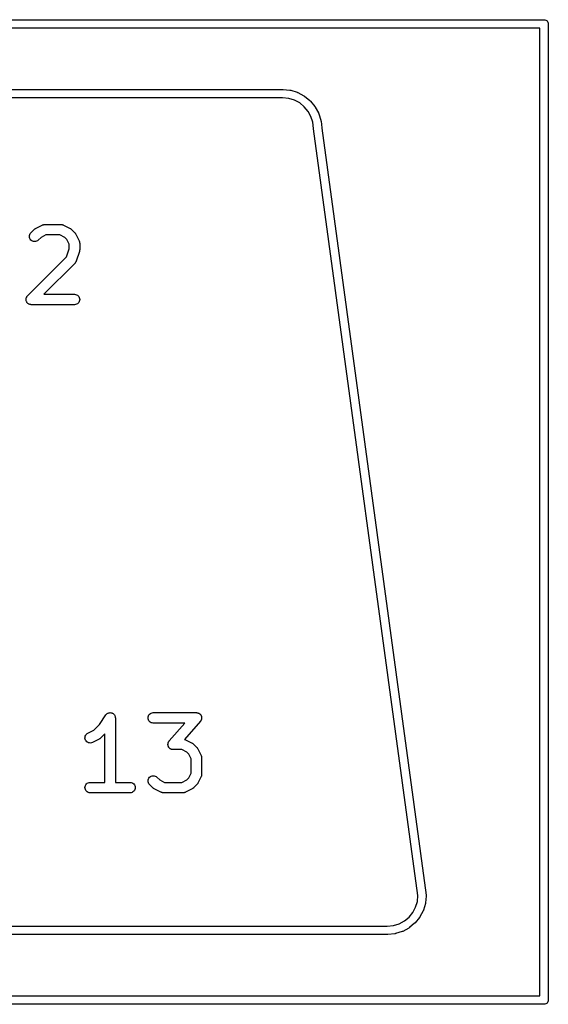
# Model space of a CAD drawing. Extents: x 5.19 to 6.46, y -3.74 to -3.19.
# Tile 5 of 5: x 6.16 to 6.46, y -3.74 to -3.19. Entities that reach past the tile are written whole.
import ezdxf

# ---------------------------------------------------------------- set-up
doc = ezdxf.new("R2010")
doc.units = 0
doc.header["$MEASUREMENT"] = 0
doc.layers.add('BLACK', color=7, linetype='CONTINUOUS')

msp = doc.modelspace()

# ---------------------------------------------------------------- linework, layer by layer
at = {"layer": 'BLACK', "linetype": 'CONTINUOUS'}
for p, q in [((5.19697, -3.18661), (6.45658, -3.18661)), ((6.45658, -3.18661), (6.45669, -3.1866)), ((6.45669, -3.1866), (6.45681, -3.18661)), ((6.45681, -3.18661), (6.45716, -3.18665)), ((6.45716, -3.18665), (6.4576, -3.18678)), ((6.4576, -3.18678), (6.45801, -3.187)), ((6.45801, -3.187), (6.45837, -3.1873)), ((6.45837, -3.1873), (6.45867, -3.18766)), ((6.45867, -3.18766), (6.45889, -3.18807)), ((6.45889, -3.18807), (6.45902, -3.18851)), ((6.45902, -3.18851), (6.45907, -3.18898)), ((6.45907, -3.18898), (6.45906, -3.18909)), ((6.45906, -3.18909), (6.45906, -3.74004)), ((6.45433, -3.19134), (5.19921, -3.19134)), ((6.45433, -3.7378), (6.45433, -3.19134)), ((5.32469, -3.22598), (6.30917, -3.22598)), ((6.30917, -3.22598), (6.30929, -3.226)), ((6.30929, -3.226), (6.30929, -3.226)), ((6.30929, -3.226), (6.31311, -3.22637)), ((6.31311, -3.22637), (6.31314, -3.22637)), ((6.31314, -3.22637), (6.31335, -3.22642)), ((6.31335, -3.22642), (6.31356, -3.22646)), ((6.31356, -3.22646), (6.31724, -3.22757)), ((6.31724, -3.22757), (6.31727, -3.22758)), ((6.31727, -3.22758), (6.31747, -3.22766)), ((6.31747, -3.22766), (6.31767, -3.22775)), ((6.31767, -3.22775), (6.32106, -3.22955)), ((6.32106, -3.22955), (6.32109, -3.22957)), ((6.32109, -3.22957), (6.32126, -3.22969)), ((6.32126, -3.22969), (6.32144, -3.2298)), ((6.32144, -3.2298), (6.32442, -3.23223)), ((6.30894, -3.23071), (5.32481, -3.23071)), ((6.31242, -3.23105), (6.30894, -3.23071)), ((6.31565, -3.23203), (6.31242, -3.23105)), ((6.31864, -3.23361), (6.31565, -3.23203)), ((6.32125, -3.23575), (6.31864, -3.23361)), ((6.32442, -3.23223), (6.32444, -3.23225)), ((6.32444, -3.23225), (6.32459, -3.23241)), ((6.32459, -3.23241), (6.32475, -3.23256)), ((6.32475, -3.23256), (6.32719, -3.23552)), ((6.32341, -3.23835), (6.32125, -3.23575)), ((6.32501, -3.24132), (6.32341, -3.23835)), ((6.32719, -3.23552), (6.32722, -3.23554)), ((6.32722, -3.23554), (6.32733, -3.23572)), ((6.32733, -3.23572), (6.32745, -3.2359)), ((6.32745, -3.2359), (6.32928, -3.23928)), ((6.32928, -3.23928), (6.3293, -3.23931)), ((6.3293, -3.23931), (6.32938, -3.23951)), ((6.32938, -3.23951), (6.32946, -3.2397)), ((6.32946, -3.2397), (6.33059, -3.24337)), ((6.32601, -3.24455), (6.32501, -3.24132)), ((6.32637, -3.24799), (6.32601, -3.24455)), ((6.33059, -3.24337), (6.3306, -3.24341)), ((6.3306, -3.24341), (6.33064, -3.24362)), ((6.33064, -3.24362), (6.33069, -3.24383)), ((6.33069, -3.24383), (6.33109, -3.24765)), ((6.32638, -3.24824), (6.32637, -3.24799)), ((6.38542, -3.68115), (6.32638, -3.24824)), ((6.33109, -3.24765), (6.33109, -3.24768)), ((6.33109, -3.24768), (6.33109, -3.24778)), ((6.33109, -3.24778), (6.33109, -3.24782)), ((6.33109, -3.24782), (6.39015, -3.6809)), ((6.16619, -3.30783), (6.16646, -3.30732)), ((6.16646, -3.30732), (6.16683, -3.30687)), ((6.16683, -3.30687), (6.1687, -3.305)), ((6.1687, -3.305), (6.16873, -3.30497)), ((6.16873, -3.30497), (6.16886, -3.30487)), ((6.16886, -3.30487), (6.16898, -3.30475)), ((6.16898, -3.30475), (6.16909, -3.30469)), ((6.16909, -3.30469), (6.16918, -3.30461)), ((6.16918, -3.30461), (6.16933, -3.30453)), ((6.16933, -3.30453), (6.16947, -3.30445)), ((6.16947, -3.30445), (6.17322, -3.30257)), ((6.17322, -3.30257), (6.17326, -3.30255)), ((6.17326, -3.30255), (6.17334, -3.30252)), ((6.17334, -3.30252), (6.17342, -3.30248)), ((6.17342, -3.30248), (6.17361, -3.30242)), ((6.17361, -3.30242), (6.1738, -3.30235)), ((6.1738, -3.30235), (6.17388, -3.30234)), ((6.17388, -3.30234), (6.17397, -3.30232)), ((6.17397, -3.30232), (6.17417, -3.3023)), ((6.17417, -3.3023), (6.17437, -3.30226)), ((6.17437, -3.30226), (6.17445, -3.30227)), ((6.17445, -3.30227), (6.17454, -3.30226)), ((6.17454, -3.30226), (6.18391, -3.30226)), ((6.18391, -3.30226), (6.18396, -3.30226)), ((6.18396, -3.30226), (6.18404, -3.30227)), ((6.18404, -3.30227), (6.18413, -3.30227)), ((6.18413, -3.30227), (6.18433, -3.3023)), ((6.18433, -3.3023), (6.18453, -3.30232)), ((6.18453, -3.30232), (6.18461, -3.30235)), ((6.18461, -3.30235), (6.1847, -3.30236)), ((6.1847, -3.30236), (6.18489, -3.30244)), ((6.18489, -3.30244), (6.18508, -3.3025)), ((6.18508, -3.3025), (6.18515, -3.30254)), ((6.18515, -3.30254), (6.18524, -3.30257)), ((6.18524, -3.30257), (6.18898, -3.30445)), ((6.18898, -3.30445), (6.18902, -3.30446)), ((6.18902, -3.30446), (6.18916, -3.30455)), ((6.18916, -3.30455), (6.18931, -3.30463)), ((6.18931, -3.30463), (6.1894, -3.30471)), ((6.1894, -3.30471), (6.1895, -3.30478)), ((6.1895, -3.30478), (6.18962, -3.30489)), ((6.18962, -3.30489), (6.18975, -3.305)), ((6.18975, -3.305), (6.19163, -3.30687)), ((6.19163, -3.30687), (6.19166, -3.3069)), ((6.19166, -3.3069), (6.19176, -3.30703)), ((6.19176, -3.30703), (6.19187, -3.30715)), ((6.19187, -3.30715), (6.19194, -3.30726)), ((6.19194, -3.30726), (6.19202, -3.30735)), ((6.19202, -3.30735), (6.19209, -3.3075)), ((6.19209, -3.3075), (6.19218, -3.30764)), ((6.19218, -3.30764), (6.19405, -3.31139)), ((6.16596, -3.30895), (6.16602, -3.30838)), ((6.16602, -3.30952), (6.16596, -3.30895)), ((6.16602, -3.30838), (6.16619, -3.30783)), ((6.16618, -3.31008), (6.16602, -3.30952)), ((6.16645, -3.31059), (6.16618, -3.31008)), ((6.16681, -3.31103), (6.16645, -3.31059)), ((6.16726, -3.3114), (6.16681, -3.31103)), ((6.16776, -3.31168), (6.16726, -3.3114)), ((6.16831, -3.31185), (6.16776, -3.31168)), ((6.16889, -3.31191), (6.16831, -3.31185)), ((6.16946, -3.31186), (6.16889, -3.31191)), ((6.17001, -3.3117), (6.16946, -3.31186)), ((6.17052, -3.31144), (6.17001, -3.3117)), ((6.17097, -3.31108), (6.17052, -3.31144)), ((6.171, -3.31105), (6.17097, -3.31108)), ((6.17254, -3.30951), (6.171, -3.31105)), ((6.17524, -3.30816), (6.17254, -3.30951)), ((6.18322, -3.30816), (6.17524, -3.30816)), ((6.18591, -3.30951), (6.18322, -3.30816)), ((6.18711, -3.31071), (6.18591, -3.30951)), ((6.18846, -3.31341), (6.18711, -3.31071)), ((6.19405, -3.31139), (6.19407, -3.31143)), ((6.19407, -3.31143), (6.1941, -3.31151)), ((6.1941, -3.31151), (6.19414, -3.31159)), ((6.19414, -3.31159), (6.1942, -3.31178)), ((6.1942, -3.31178), (6.19427, -3.31197)), ((6.19427, -3.31197), (6.19428, -3.31205)), ((6.19428, -3.31205), (6.19431, -3.31214)), ((6.19431, -3.31214), (6.19433, -3.31234)), ((6.19433, -3.31234), (6.19436, -3.31254)), ((6.19436, -3.31254), (6.19436, -3.31262)), ((6.19436, -3.31262), (6.19437, -3.31271)), ((6.19437, -3.31271), (6.19437, -3.31646)), ((6.18696, -3.32049), (6.18846, -3.31598)), ((6.18846, -3.31598), (6.18846, -3.31341)), ((6.19421, -3.31739), (6.19234, -3.32302)), ((6.19425, -3.31723), (6.19421, -3.31739)), ((6.1943, -3.31707), (6.19425, -3.31723)), ((6.19432, -3.31695), (6.1943, -3.31707)), ((6.19434, -3.31683), (6.19432, -3.31695)), ((6.19435, -3.31667), (6.19434, -3.31683)), ((6.19437, -3.3165), (6.19435, -3.31667)), ((6.19437, -3.31646), (6.19437, -3.3165)), ((6.16495, -3.34249), (6.18696, -3.32049)), ((6.19163, -3.32417), (6.17417, -3.34163)), ((6.19168, -3.32411), (6.19163, -3.32417)), ((6.19175, -3.32405), (6.19168, -3.32411)), ((6.19186, -3.32388), (6.19175, -3.32405)), ((6.19199, -3.32373), (6.19186, -3.32388)), ((6.19203, -3.32365), (6.19199, -3.32373)), ((6.19208, -3.32358), (6.19203, -3.32365)), ((6.19217, -3.3234), (6.19208, -3.32358)), ((6.19226, -3.32322), (6.19217, -3.3234)), ((6.19229, -3.32314), (6.19226, -3.32322)), ((6.19233, -3.32306), (6.19229, -3.32314)), ((6.19234, -3.32302), (6.19233, -3.32306)), ((6.16409, -3.34456), (6.16412, -3.34428)), ((6.16409, -3.34457), (6.16409, -3.34456)), ((6.16412, -3.34485), (6.16409, -3.34457)), ((6.16409, -3.34457), (6.16409, -3.34457)), ((6.16412, -3.34428), (6.16415, -3.344)), ((6.16414, -3.34514), (6.16412, -3.34485)), ((6.16414, -3.34515), (6.16414, -3.34514)), ((6.16414, -3.34514), (6.16414, -3.34514)), ((6.16422, -3.34542), (6.16414, -3.34515)), ((6.16415, -3.34399), (6.16423, -3.34372)), ((6.16415, -3.344), (6.16415, -3.34399)), ((6.16415, -3.34399), (6.16415, -3.34399)), ((6.1643, -3.34569), (6.16422, -3.34542)), ((6.16423, -3.34372), (6.16432, -3.34345)), ((6.16431, -3.34569), (6.1643, -3.34569)), ((6.16431, -3.3457), (6.16431, -3.34569)), ((6.16444, -3.34595), (6.16431, -3.3457)), ((6.16432, -3.34344), (6.16445, -3.34319)), ((6.16432, -3.34345), (6.16432, -3.34344)), ((6.16432, -3.34344), (6.16432, -3.34344)), ((6.16457, -3.3462), (6.16444, -3.34595)), ((6.16445, -3.34319), (6.16459, -3.34294)), ((6.16458, -3.34621), (6.16457, -3.3462)), ((6.16457, -3.3462), (6.16457, -3.3462)), ((6.16476, -3.34643), (6.16458, -3.34621)), ((6.16459, -3.34293), (6.16478, -3.34271)), ((6.16459, -3.34294), (6.16459, -3.34293)), ((6.16459, -3.34294), (6.16459, -3.34294)), ((6.16493, -3.34665), (6.16476, -3.34643)), ((6.16478, -3.34271), (6.16495, -3.34249)), ((6.16494, -3.34665), (6.16493, -3.34665)), ((6.16494, -3.34666), (6.16494, -3.34665)), ((6.16515, -3.34683), (6.16494, -3.34666)), ((6.17417, -3.34163), (6.19141, -3.34163)), ((6.19141, -3.34163), (6.19145, -3.34163)), ((6.19145, -3.34163), (6.19203, -3.34169)), ((6.19203, -3.34169), (6.19258, -3.34187)), ((6.19258, -3.34187), (6.19308, -3.34215)), ((6.19349, -3.34668), (6.19305, -3.34704)), ((6.19308, -3.34215), (6.19352, -3.34252)), ((6.19386, -3.34623), (6.19349, -3.34668)), ((6.19352, -3.34252), (6.19388, -3.34297)), ((6.19414, -3.34573), (6.19386, -3.34623)), ((6.19388, -3.34297), (6.19415, -3.34348)), ((6.19431, -3.34518), (6.19414, -3.34573)), ((6.19415, -3.34348), (6.19431, -3.34403)), ((6.19431, -3.34403), (6.19437, -3.3446)), ((6.19437, -3.3446), (6.19431, -3.34518)), ((6.16537, -3.34702), (6.16515, -3.34683)), ((6.16538, -3.34702), (6.16537, -3.34702)), ((6.16563, -3.34716), (6.16538, -3.34702)), ((6.16538, -3.34702), (6.16538, -3.34702)), ((6.16588, -3.3473), (6.16563, -3.34716)), ((6.16589, -3.3473), (6.16588, -3.3473)), ((6.16588, -3.3473), (6.16588, -3.3473)), ((6.16616, -3.34739), (6.16589, -3.3473)), ((6.16643, -3.34747), (6.16616, -3.34739)), ((6.16644, -3.34747), (6.16643, -3.34747)), ((6.16643, -3.34747), (6.16643, -3.34747)), ((6.16672, -3.3475), (6.16644, -3.34747)), ((6.167, -3.34753), (6.16672, -3.3475)), ((6.16701, -3.34753), (6.167, -3.34753)), ((6.16704, -3.34753), (6.16701, -3.34753)), ((6.16701, -3.34753), (6.16701, -3.34753)), ((6.16701, -3.34753), (6.16701, -3.34753)), ((6.19141, -3.34753), (6.16704, -3.34753)), ((6.19199, -3.34748), (6.19141, -3.34753)), ((6.19254, -3.34731), (6.19199, -3.34748)), ((6.19305, -3.34704), (6.19254, -3.34731)), ((6.20552, -3.58455), (6.20911, -3.57916)), ((6.20911, -3.57916), (6.20913, -3.57913)), ((6.20913, -3.57913), (6.20933, -3.5789)), ((6.20913, -3.57913), (6.20913, -3.57913)), ((6.20913, -3.57913), (6.20913, -3.57913)), ((6.20913, -3.57913), (6.20913, -3.57913)), ((6.20933, -3.5789), (6.2095, -3.57869)), ((6.2095, -3.57869), (6.20974, -3.5785)), ((6.2095, -3.57869), (6.2095, -3.57869)), ((6.2095, -3.57869), (6.2095, -3.57869)), ((6.20974, -3.5785), (6.20995, -3.57833)), ((6.20995, -3.57833), (6.21022, -3.57819)), ((6.20995, -3.57833), (6.20995, -3.57833)), ((6.20995, -3.57833), (6.20995, -3.57833)), ((6.21022, -3.57819), (6.21046, -3.57806)), ((6.21046, -3.57806), (6.21046, -3.57806)), ((6.21046, -3.57806), (6.21047, -3.57806)), ((6.21047, -3.57806), (6.21075, -3.57798)), ((6.21075, -3.57798), (6.21101, -3.5779)), ((6.21101, -3.5779), (6.21102, -3.5779)), ((6.21102, -3.5779), (6.2113, -3.57788)), ((6.21102, -3.5779), (6.21102, -3.5779)), ((6.2113, -3.57788), (6.21159, -3.57785)), ((6.21159, -3.57785), (6.21159, -3.57785)), ((6.21159, -3.57785), (6.21189, -3.57788)), ((6.21159, -3.57785), (6.21159, -3.57785)), ((6.21189, -3.57788), (6.21216, -3.57791)), ((6.21216, -3.57791), (6.21216, -3.57791)), ((6.21216, -3.57791), (6.21217, -3.57791)), ((6.21217, -3.57791), (6.21246, -3.578)), ((6.21246, -3.578), (6.21271, -3.57808)), ((6.21271, -3.57808), (6.21271, -3.57808)), ((6.21271, -3.57808), (6.21272, -3.57808)), ((6.21272, -3.57808), (6.21297, -3.57822)), ((6.21297, -3.57822), (6.21322, -3.57835)), ((6.21322, -3.57835), (6.21322, -3.57836)), ((6.21322, -3.57836), (6.21322, -3.57836)), ((6.21322, -3.57836), (6.21344, -3.57854)), ((6.21344, -3.57854), (6.21366, -3.57872)), ((6.21366, -3.57872), (6.21366, -3.57872)), ((6.21366, -3.57872), (6.21367, -3.57873)), ((6.21367, -3.57873), (6.21386, -3.57896)), ((6.21386, -3.57896), (6.21403, -3.57917)), ((6.21403, -3.57917), (6.21403, -3.57917)), ((6.21403, -3.57917), (6.21403, -3.57917)), ((6.21403, -3.57917), (6.21417, -3.57945)), ((6.21417, -3.57945), (6.2143, -3.57968)), ((6.2143, -3.57968), (6.2143, -3.57968)), ((6.2143, -3.57968), (6.2143, -3.57968)), ((6.2143, -3.57968), (6.21438, -3.57996)), ((6.21438, -3.57996), (6.21446, -3.58023)), ((6.23305, -3.58021), (6.23322, -3.57966)), ((6.23322, -3.57966), (6.23349, -3.57915)), ((6.23349, -3.57915), (6.23386, -3.57871)), ((6.23386, -3.57871), (6.23431, -3.57834)), ((6.23431, -3.57834), (6.23481, -3.57807)), ((6.23481, -3.57807), (6.23537, -3.57791)), ((6.23537, -3.57791), (6.23594, -3.57785)), ((6.23594, -3.57785), (6.26031, -3.57785)), ((6.26031, -3.57785), (6.26035, -3.57785)), ((6.26035, -3.57785), (6.26054, -3.57787)), ((6.26054, -3.57787), (6.26072, -3.57788)), ((6.26072, -3.57788), (6.26082, -3.5779)), ((6.26082, -3.5779), (6.26093, -3.57791)), ((6.26093, -3.57791), (6.2611, -3.57797)), ((6.2611, -3.57797), (6.26128, -3.57801)), ((6.26128, -3.57801), (6.26138, -3.57806)), ((6.26138, -3.57806), (6.26147, -3.57809)), ((6.26147, -3.57809), (6.26164, -3.57818)), ((6.26164, -3.57818), (6.2618, -3.57826)), ((6.2618, -3.57826), (6.26189, -3.57832)), ((6.26189, -3.57832), (6.26198, -3.57837)), ((6.26198, -3.57837), (6.26212, -3.57849)), ((6.26212, -3.57849), (6.26227, -3.57859)), ((6.26227, -3.57859), (6.26234, -3.57867)), ((6.26234, -3.57867), (6.26242, -3.57874)), ((6.26242, -3.57874), (6.26254, -3.57888)), ((6.26254, -3.57888), (6.26266, -3.57902)), ((6.26266, -3.57902), (6.26272, -3.57911)), ((6.26272, -3.57911), (6.26278, -3.57919)), ((6.26278, -3.57919), (6.26287, -3.57935)), ((6.26287, -3.57935), (6.26296, -3.57951)), ((6.26296, -3.57951), (6.263, -3.5796)), ((6.263, -3.5796), (6.26305, -3.5797)), ((6.26305, -3.5797), (6.2631, -3.57987)), ((6.2631, -3.57987), (6.26317, -3.58005)), ((6.26317, -3.58005), (6.26318, -3.58015)), ((6.26318, -3.58015), (6.26321, -3.58025)), ((6.20232, -3.58775), (6.20552, -3.58455)), ((6.21446, -3.58023), (6.21446, -3.58023)), ((6.21446, -3.58023), (6.21446, -3.58023)), ((6.21446, -3.58023), (6.21449, -3.58052)), ((6.21449, -3.58052), (6.21452, -3.5808)), ((6.21452, -3.5808), (6.21452, -3.61722)), ((6.23299, -3.58078), (6.23305, -3.58021)), ((6.23304, -3.58136), (6.23299, -3.58078)), ((6.2332, -3.58191), (6.23304, -3.58136)), ((6.23347, -3.58242), (6.2332, -3.58191)), ((6.23383, -3.58287), (6.23347, -3.58242)), ((6.23427, -3.58324), (6.23383, -3.58287)), ((6.23478, -3.58352), (6.23427, -3.58324)), ((6.23533, -3.58369), (6.23478, -3.58352)), ((6.2359, -3.58375), (6.23533, -3.58369)), ((6.23594, -3.58376), (6.2359, -3.58375)), ((6.2538, -3.58376), (6.23594, -3.58376)), ((6.24497, -3.59386), (6.2538, -3.58376)), ((6.26253, -3.58275), (6.2536, -3.59296)), ((6.26264, -3.5826), (6.26253, -3.58275)), ((6.26276, -3.58245), (6.26264, -3.5826)), ((6.26281, -3.58236), (6.26276, -3.58245)), ((6.26287, -3.58228), (6.26281, -3.58236)), ((6.26295, -3.58211), (6.26287, -3.58228)), ((6.26303, -3.58195), (6.26295, -3.58211)), ((6.26306, -3.58185), (6.26303, -3.58195)), ((6.26311, -3.58175), (6.26306, -3.58185)), ((6.26315, -3.58157), (6.26311, -3.58175)), ((6.2632, -3.5814), (6.26315, -3.58157)), ((6.26321, -3.58129), (6.2632, -3.5814)), ((6.26321, -3.58025), (6.26323, -3.58043)), ((6.26324, -3.58119), (6.26321, -3.58129)), ((6.26323, -3.58043), (6.26326, -3.58062)), ((6.26326, -3.58082), (6.26324, -3.58101)), ((6.26324, -3.58101), (6.26324, -3.58119)), ((6.26326, -3.58062), (6.26325, -3.58072)), ((6.26325, -3.58072), (6.26326, -3.58082)), ((6.19739, -3.59167), (6.19752, -3.59111)), ((6.19752, -3.59111), (6.19776, -3.59058)), ((6.19776, -3.59058), (6.19809, -3.59011)), ((6.19809, -3.59011), (6.19851, -3.58972)), ((6.19851, -3.58972), (6.199, -3.58941)), ((6.199, -3.58941), (6.20232, -3.58775)), ((6.20861, -3.58981), (6.20616, -3.59226)), ((6.20861, -3.61722), (6.20861, -3.58981)), ((6.19737, -3.59224), (6.19739, -3.59167)), ((6.19747, -3.59281), (6.19737, -3.59224)), ((6.19767, -3.59335), (6.19747, -3.59281)), ((6.19797, -3.59384), (6.19767, -3.59335)), ((6.19836, -3.59426), (6.19797, -3.59384)), ((6.19883, -3.5946), (6.19836, -3.59426)), ((6.19936, -3.59484), (6.19883, -3.5946)), ((6.19992, -3.59498), (6.19936, -3.59484)), ((6.20049, -3.595), (6.19992, -3.59498)), ((6.20106, -3.59491), (6.20049, -3.595)), ((6.2016, -3.59471), (6.20106, -3.59491)), ((6.20164, -3.59469), (6.2016, -3.59471)), ((6.20539, -3.59282), (6.20164, -3.59469)), ((6.20553, -3.59273), (6.20539, -3.59282)), ((6.20568, -3.59265), (6.20553, -3.59273)), ((6.20577, -3.59258), (6.20568, -3.59265)), ((6.20588, -3.59251), (6.20577, -3.59258)), ((6.206, -3.5924), (6.20588, -3.59251)), ((6.20613, -3.59229), (6.206, -3.5924)), ((6.20616, -3.59226), (6.20613, -3.59229)), ((6.24424, -3.59578), (6.24425, -3.5956)), ((6.24424, -3.59588), (6.24424, -3.59578)), ((6.24424, -3.59599), (6.24424, -3.59588)), ((6.24427, -3.59617), (6.24424, -3.59599)), ((6.24425, -3.5956), (6.24426, -3.59541)), ((6.24426, -3.59541), (6.24428, -3.59531)), ((6.24429, -3.59635), (6.24427, -3.59617)), ((6.24428, -3.59531), (6.2443, -3.59521)), ((6.24432, -3.59645), (6.24429, -3.59635)), ((6.2443, -3.59521), (6.24435, -3.59503)), ((6.24433, -3.59656), (6.24432, -3.59645)), ((6.2444, -3.59673), (6.24433, -3.59656)), ((6.24435, -3.59503), (6.24439, -3.59485)), ((6.24439, -3.59485), (6.24444, -3.59476)), ((6.24445, -3.59691), (6.2444, -3.59673)), ((6.24444, -3.59476), (6.24447, -3.59466)), ((6.24447, -3.59466), (6.24455, -3.59449)), ((6.24455, -3.59449), (6.24463, -3.59432)), ((6.24463, -3.59432), (6.24469, -3.59424)), ((6.24469, -3.59424), (6.24474, -3.59415)), ((6.24474, -3.59415), (6.24486, -3.59401)), ((6.24486, -3.59401), (6.24497, -3.59386)), ((6.2536, -3.59296), (6.25378, -3.59303)), ((6.25378, -3.59303), (6.25398, -3.59309)), ((6.25398, -3.59309), (6.25405, -3.59313)), ((6.25405, -3.59313), (6.25413, -3.59316)), ((6.25413, -3.59316), (6.25788, -3.59503)), ((6.25788, -3.59503), (6.25792, -3.59505)), ((6.25792, -3.59505), (6.25806, -3.59514)), ((6.25806, -3.59514), (6.2582, -3.59522)), ((6.2582, -3.59522), (6.2583, -3.5953)), ((6.2583, -3.5953), (6.2584, -3.59537)), ((6.2584, -3.59537), (6.25852, -3.59548)), ((6.25852, -3.59548), (6.25865, -3.59559)), ((6.25865, -3.59559), (6.26052, -3.59746)), ((6.2445, -3.597), (6.24445, -3.59691)), ((6.24453, -3.5971), (6.2445, -3.597)), ((6.24463, -3.59725), (6.24453, -3.5971)), ((6.24472, -3.59742), (6.24463, -3.59725)), ((6.24478, -3.5975), (6.24472, -3.59742)), ((6.24484, -3.59759), (6.24478, -3.5975)), ((6.24496, -3.59772), (6.24484, -3.59759)), ((6.24508, -3.59787), (6.24496, -3.59772)), ((6.24516, -3.59793), (6.24508, -3.59787)), ((6.24523, -3.59801), (6.24516, -3.59793)), ((6.24538, -3.59812), (6.24523, -3.59801)), ((6.24552, -3.59824), (6.24538, -3.59812)), ((6.24561, -3.59829), (6.24552, -3.59824)), ((6.24569, -3.59835), (6.24561, -3.59829)), ((6.24586, -3.59843), (6.24569, -3.59835)), ((6.24602, -3.59851), (6.24586, -3.59843)), ((6.24612, -3.59855), (6.24602, -3.59851)), ((6.24622, -3.59859), (6.24612, -3.59855)), ((6.2464, -3.59863), (6.24622, -3.59859)), ((6.24657, -3.59869), (6.2464, -3.59863)), ((6.24668, -3.5987), (6.24657, -3.59869)), ((6.24678, -3.59872), (6.24668, -3.5987)), ((6.24696, -3.59873), (6.24678, -3.59872)), ((6.24715, -3.59875), (6.24696, -3.59873)), ((6.24719, -3.59875), (6.24715, -3.59875)), ((6.25212, -3.59875), (6.24719, -3.59875)), ((6.25481, -3.6001), (6.25212, -3.59875)), ((6.25601, -3.6013), (6.25481, -3.6001)), ((6.25736, -3.604), (6.25601, -3.6013)), ((6.26052, -3.59746), (6.26055, -3.59749)), ((6.26055, -3.59749), (6.26066, -3.59762)), ((6.26066, -3.59762), (6.26077, -3.59774)), ((6.26077, -3.59774), (6.26084, -3.59785)), ((6.26084, -3.59785), (6.26091, -3.59794)), ((6.26091, -3.59794), (6.26099, -3.59809)), ((6.26099, -3.59809), (6.26108, -3.59823)), ((6.26108, -3.59823), (6.26295, -3.60198)), ((6.26295, -3.60198), (6.26297, -3.60202)), ((6.26297, -3.60202), (6.263, -3.6021)), ((6.263, -3.6021), (6.26304, -3.60217)), ((6.26304, -3.60217), (6.2631, -3.60237)), ((6.2631, -3.60237), (6.26317, -3.60256)), ((6.25736, -3.61198), (6.25736, -3.604)), ((6.26317, -3.60256), (6.26318, -3.60264)), ((6.26318, -3.60264), (6.26321, -3.60273)), ((6.26321, -3.60273), (6.26323, -3.60293)), ((6.26323, -3.60293), (6.26326, -3.60313)), ((6.26326, -3.60313), (6.26326, -3.60321)), ((6.26326, -3.60321), (6.26326, -3.6033)), ((6.26326, -3.6033), (6.26326, -3.61267)), ((6.23482, -3.61369), (6.23538, -3.61352)), ((6.23538, -3.61352), (6.23595, -3.61347)), ((6.23595, -3.61347), (6.23652, -3.61353)), ((6.23652, -3.61353), (6.23707, -3.6137)), ((6.25601, -3.61467), (6.25736, -3.61198)), ((6.26316, -3.61346), (6.26309, -3.61364)), ((6.26317, -3.61337), (6.26316, -3.61346)), ((6.2632, -3.61329), (6.26317, -3.61337)), ((6.26322, -3.61309), (6.2632, -3.61329)), ((6.26326, -3.61289), (6.26322, -3.61309)), ((6.26326, -3.61271), (6.26325, -3.6128)), ((6.26325, -3.6128), (6.26326, -3.61289)), ((6.26326, -3.61267), (6.26326, -3.61271)), ((6.19743, -3.61958), (6.1976, -3.61903)), ((6.1976, -3.61903), (6.19787, -3.61852)), ((6.19787, -3.61852), (6.19824, -3.61808)), ((6.19824, -3.61808), (6.19868, -3.61771)), ((6.19868, -3.61771), (6.19919, -3.61744)), ((6.19919, -3.61744), (6.19975, -3.61728)), ((6.19975, -3.61728), (6.20032, -3.61722)), ((6.20032, -3.61722), (6.20861, -3.61722)), ((6.21452, -3.61722), (6.22282, -3.61722)), ((6.22282, -3.61722), (6.22286, -3.61722)), ((6.22286, -3.61722), (6.22343, -3.61728)), ((6.22343, -3.61728), (6.22398, -3.61746)), ((6.22398, -3.61746), (6.22448, -3.61774)), ((6.22448, -3.61774), (6.22493, -3.61811)), ((6.22493, -3.61811), (6.22529, -3.61856)), ((6.22529, -3.61856), (6.22555, -3.61907)), ((6.22555, -3.61907), (6.22572, -3.61962)), ((6.23299, -3.61639), (6.23305, -3.61582)), ((6.23304, -3.61697), (6.23299, -3.61639)), ((6.2332, -3.61752), (6.23304, -3.61697)), ((6.23305, -3.61582), (6.23322, -3.61527)), ((6.23346, -3.61803), (6.2332, -3.61752)), ((6.23322, -3.61527), (6.2335, -3.61476)), ((6.23382, -3.61848), (6.23346, -3.61803)), ((6.2335, -3.61476), (6.23387, -3.61432)), ((6.23385, -3.61851), (6.23382, -3.61848)), ((6.23573, -3.62039), (6.23385, -3.61851)), ((6.23387, -3.61432), (6.23431, -3.61396)), ((6.23431, -3.61396), (6.23482, -3.61369)), ((6.23707, -3.6137), (6.23758, -3.61397)), ((6.23758, -3.61397), (6.23803, -3.61434)), ((6.23803, -3.61434), (6.23956, -3.61587)), ((6.23956, -3.61587), (6.24226, -3.61722)), ((6.24226, -3.61722), (6.25212, -3.61722)), ((6.25212, -3.61722), (6.25481, -3.61587)), ((6.25481, -3.61587), (6.25601, -3.61467)), ((6.26052, -3.61851), (6.25865, -3.62039)), ((6.26063, -3.61838), (6.26052, -3.61851)), ((6.26075, -3.61826), (6.26063, -3.61838)), ((6.26081, -3.61816), (6.26075, -3.61826)), ((6.26089, -3.61807), (6.26081, -3.61816)), ((6.26097, -3.61792), (6.26089, -3.61807)), ((6.26106, -3.61778), (6.26097, -3.61792)), ((6.26108, -3.61774), (6.26106, -3.61778)), ((6.26295, -3.61399), (6.26108, -3.61774)), ((6.26298, -3.61391), (6.26295, -3.61399)), ((6.26303, -3.61384), (6.26298, -3.61391)), ((6.26309, -3.61364), (6.26303, -3.61384)), ((6.19737, -3.62015), (6.19743, -3.61958)), ((6.19742, -3.62073), (6.19737, -3.62015)), ((6.19758, -3.62128), (6.19742, -3.62073)), ((6.19785, -3.62179), (6.19758, -3.62128)), ((6.19821, -3.62224), (6.19785, -3.62179)), ((6.19865, -3.62261), (6.19821, -3.62224)), ((6.19916, -3.62289), (6.19865, -3.62261)), ((6.1997, -3.62306), (6.19916, -3.62289)), ((6.20028, -3.62312), (6.1997, -3.62306)), ((6.20032, -3.62313), (6.20028, -3.62312)), ((6.22282, -3.62313), (6.20032, -3.62313)), ((6.22339, -3.62307), (6.22282, -3.62313)), ((6.22394, -3.6229), (6.22339, -3.62307)), ((6.22445, -3.62263), (6.22394, -3.6229)), ((6.2249, -3.62227), (6.22445, -3.62263)), ((6.22526, -3.62182), (6.2249, -3.62227)), ((6.22554, -3.62132), (6.22526, -3.62182)), ((6.22571, -3.62077), (6.22554, -3.62132)), ((6.22577, -3.62019), (6.22571, -3.62077)), ((6.22572, -3.61962), (6.22577, -3.62019)), ((6.23585, -3.62049), (6.23573, -3.62039)), ((6.23597, -3.62061), (6.23585, -3.62049)), ((6.23608, -3.62067), (6.23597, -3.62061)), ((6.23617, -3.62075), (6.23608, -3.62067)), ((6.23632, -3.62083), (6.23617, -3.62075)), ((6.23646, -3.62092), (6.23632, -3.62083)), ((6.23649, -3.62094), (6.23646, -3.62092)), ((6.24024, -3.62281), (6.23649, -3.62094)), ((6.24032, -3.62284), (6.24024, -3.62281)), ((6.2404, -3.62289), (6.24032, -3.62284)), ((6.24059, -3.62295), (6.2404, -3.62289)), ((6.24078, -3.62302), (6.24059, -3.62295)), ((6.24087, -3.62303), (6.24078, -3.62302)), ((6.24095, -3.62306), (6.24087, -3.62303)), ((6.24115, -3.62308), (6.24095, -3.62306)), ((6.24135, -3.62312), (6.24115, -3.62308)), ((6.24144, -3.62312), (6.24135, -3.62312)), ((6.24152, -3.62312), (6.24144, -3.62312)), ((6.24156, -3.62313), (6.24152, -3.62312)), ((6.25281, -3.62313), (6.24156, -3.62313)), ((6.2529, -3.62312), (6.25281, -3.62313)), ((6.25299, -3.62312), (6.2529, -3.62312)), ((6.25318, -3.62309), (6.25299, -3.62312)), ((6.25339, -3.62307), (6.25318, -3.62309)), ((6.25347, -3.62304), (6.25339, -3.62307)), ((6.25355, -3.62303), (6.25347, -3.62304)), ((6.25374, -3.62296), (6.25355, -3.62303)), ((6.25394, -3.6229), (6.25374, -3.62296)), ((6.25401, -3.62286), (6.25394, -3.6229)), ((6.2541, -3.62283), (6.25401, -3.62286)), ((6.25413, -3.62281), (6.2541, -3.62283)), ((6.25788, -3.62094), (6.25413, -3.62281)), ((6.25802, -3.62085), (6.25788, -3.62094)), ((6.25817, -3.62077), (6.25802, -3.62085)), ((6.25827, -3.6207), (6.25817, -3.62077)), ((6.25837, -3.62063), (6.25827, -3.6207)), ((6.25849, -3.62052), (6.25837, -3.62063)), ((6.25862, -3.62041), (6.25849, -3.62052)), ((6.25865, -3.62039), (6.25862, -3.62041)), ((6.38412, -3.6877), (6.38509, -3.68446)), ((6.38509, -3.68446), (6.38542, -3.68115)), ((6.38968, -3.68561), (6.38857, -3.68929)), ((6.38972, -3.6854), (6.38968, -3.68561)), ((6.38977, -3.68519), (6.38972, -3.6854)), ((6.39014, -3.6814), (6.38977, -3.68516)), ((6.38977, -3.68516), (6.38977, -3.68519)), ((6.39016, -3.68125), (6.39014, -3.6814)), ((6.39015, -3.6809), (6.39016, -3.68125)), ((6.38039, -3.6933), (6.38253, -3.69068)), ((6.38253, -3.69068), (6.38412, -3.6877)), ((6.3884, -3.68971), (6.38659, -3.6931)), ((6.38848, -3.68951), (6.3884, -3.68971)), ((6.38856, -3.68932), (6.38848, -3.68951)), ((6.38857, -3.68929), (6.38856, -3.68932)), ((6.37482, -3.69706), (6.37779, -3.69545)), ((6.37779, -3.69545), (6.38039, -3.6933)), ((6.38358, -3.69679), (6.38062, -3.69924)), ((6.38373, -3.69664), (6.38358, -3.69679)), ((6.38389, -3.69649), (6.38373, -3.69664)), ((6.38391, -3.69647), (6.38389, -3.69649)), ((6.38634, -3.69349), (6.38391, -3.69647)), ((6.38646, -3.69331), (6.38634, -3.69349)), ((6.38658, -3.69313), (6.38646, -3.69331)), ((6.38659, -3.6931), (6.38658, -3.69313)), ((5.26586, -3.69843), (6.3681, -3.69843)), ((6.3681, -3.69843), (6.36812, -3.69843)), ((6.36812, -3.69843), (6.37159, -3.69806)), ((6.37159, -3.69806), (6.37482, -3.69706)), ((6.37644, -3.70151), (6.37277, -3.70264)), ((6.37663, -3.70142), (6.37644, -3.70151)), ((6.37683, -3.70134), (6.37663, -3.70142)), ((6.37686, -3.70133), (6.37683, -3.70134)), ((6.38024, -3.6995), (6.37686, -3.70133)), ((6.38042, -3.69938), (6.38024, -3.6995)), ((6.3806, -3.69926), (6.38042, -3.69938)), ((6.38062, -3.69924), (6.3806, -3.69926)), ((6.36823, -3.70315), (5.26563, -3.70315)), ((6.36826, -3.70315), (6.36823, -3.70315)), ((6.36823, -3.70315), (6.36823, -3.70315)), ((6.36836, -3.70314), (6.36826, -3.70315)), ((6.36846, -3.70314), (6.36836, -3.70314)), ((6.36849, -3.70314), (6.36846, -3.70314)), ((6.37232, -3.70273), (6.36849, -3.70314)), ((6.37252, -3.70269), (6.37232, -3.70273)), ((6.37274, -3.70265), (6.37252, -3.70269)), ((6.37277, -3.70264), (6.37274, -3.70265)), ((5.19921, -3.7378), (6.45433, -3.7378)), ((6.45889, -3.74107), (6.45867, -3.74148)), ((6.45902, -3.74062), (6.45889, -3.74107)), ((6.45907, -3.74016), (6.45902, -3.74062)), ((6.45906, -3.74004), (6.45907, -3.74016)), ((6.45658, -3.74252), (5.19697, -3.74252)), ((6.45669, -3.74253), (6.45658, -3.74252)), ((6.45681, -3.74252), (6.45669, -3.74253)), ((6.45716, -3.74249), (6.45681, -3.74252)), ((6.45681, -3.74252), (6.45681, -3.74252)), ((6.4576, -3.74235), (6.45716, -3.74249)), ((6.45801, -3.74213), (6.4576, -3.74235)), ((6.45837, -3.74184), (6.45801, -3.74213)), ((6.45867, -3.74148), (6.45837, -3.74184))]:
    msp.add_line(p, q, dxfattribs=at)

doc.saveas('drawing.dxf')
